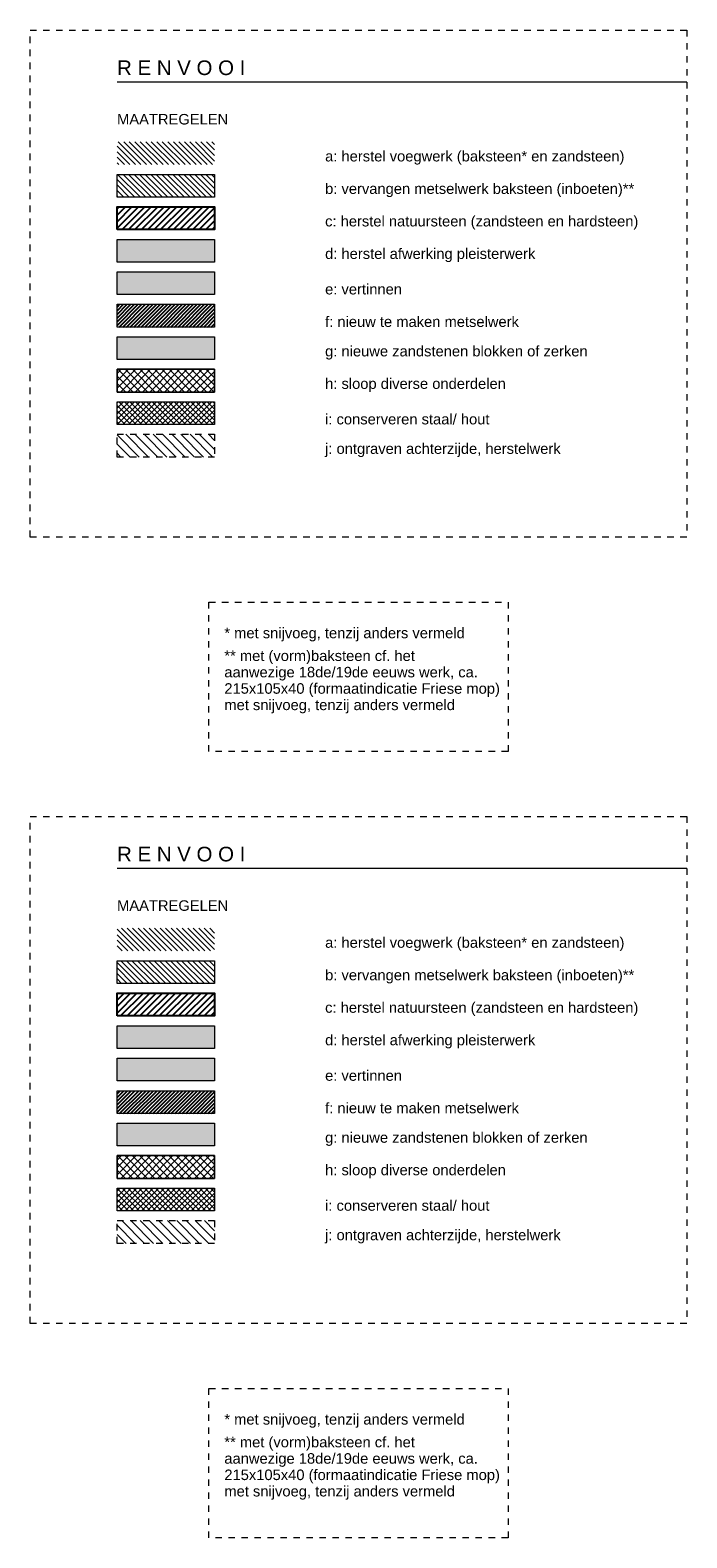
# Model space of a CAD drawing. Extents: x -251883 to 250656, y 0 to 909157.
# Tile 2 of 70: x -5050 to 5050, y 48400 to 71600. Entities that reach past the tile are written whole.
import ezdxf

# ---------------------------------------------------------------- set-up
doc = ezdxf.new("R2010")
doc.units = 0
doc.header["$MEASUREMENT"] = 0
doc.linetypes.add('DASHED', pattern=[200, 100, -100])
doc.layers.add('A-0020-KADER', color=7, linetype='Continuous')
doc.layers.add('A-1100-TXT+MT-SO', color=7, linetype='Continuous')
pattern_1 = [(135, (0, 0), (-42.42641, -42.42641), [])]
pattern_2 = [(45, (0, 0), (-49.49747, 49.49747), [])]
pattern_3 = [(45, (0, 0), (-28.28427, 28.28427), [])]
pattern_4 = [(135, (0, 0), (-56.56854, -56.56854), []), (45, (0, 0), (-56.56854, 56.56854), [])]
pattern_5 = [(45, (0, 0), (-42.42641, 42.42641), []), (135, (0, 0), (-42.42641, -42.42641), [])]
pattern_6 = [(135, (0, 0), (-70.71068, -70.71068), [])]

# ---------------------------------------------------------------- blocks, each defined once
blk = doc.blocks.new('M-RENVOOI_411')
at = {"color": 7, "linetype": 'DASHED', "lineweight": 0}
blk.add_lwpolyline([(41763, 1706), (41763, 4006), (46363, 4006), (46363, 1706)], close=True, dxfattribs=at)
at = {"layer": 'A-0020-KADER', "color": 7, "linetype": 'Continuous', "char_height": 162, "attachment_point": 7, "line_spacing_factor": 0.933333}
for s, insert in [('{\\fArial|b0|i0|c12|p0;* met snijvoeg, tenzij anders vermeld}', (42000, 3400)), ('{\\fArial|b0|i0|c12|p0;** met (vorm)baksteen cf. het }', (42000, 3050)), ('{\\fArial|b0|i0|c12|p0;aanwezige 18de/19de eeuws werk, ca. }', (42000, 2798)), ('{\\fArial|b0|i0|c12|p0;215x105x40 (formaatindicatie Friese mop) }', (42000, 2546)), ('{\\fArial|b0|i0|c12|p0;met snijvoeg, tenzij anders vermeld}', (42000, 2294))]:
    blk.add_mtext(s, dxfattribs=dict(at, insert=insert))
blk = doc.blocks.new('M-RENVOOI_415')
at = {"linetype": 'Continuous', "lineweight": 18}
h = blk.add_hatch(dxfattribs=at)
h.set_pattern_fill('@AV058', color=30, style=0, pattern_type=0)
h.set_pattern_definition(pattern_1)
h.paths.add_polyline_path([(38700, -1275), (38700, -925), (40200, -925), (40200, -1275)], flags=0)
h = blk.add_hatch(dxfattribs=at)
h.set_pattern_fill('@AV058', color=30, style=0, pattern_type=0)
h.set_pattern_definition(pattern_1)
h.paths.add_polyline_path([(38700, -1275), (38700, -925), (40200, -925), (40200, -1275)], flags=0)
at = {"linetype": 'Continuous', "lineweight": 25}
h = blk.add_hatch(dxfattribs=at)
h.set_pattern_fill('@AV093', color=154, style=0, pattern_type=0)
h.set_pattern_definition(pattern_2)
h.paths.add_polyline_path([(38700, -2275), (38700, -1925), (40200, -1925), (40200, -2275)], flags=0)
at = {"linetype": 'Continuous', "lineweight": 5}
for color, points in [(253, [(38700, -2775), (38700, -2425), (40200, -2425), (40200, -2775)]), (121, [(38700, -3275), (38700, -2925), (40200, -2925), (40200, -3275)]), (254, [(38700, -4275), (38700, -3925), (40200, -3925), (40200, -4275)])]:
    blk.add_hatch(color=color, dxfattribs=at).paths.add_polyline_path(points, flags=0)
at = {"linetype": 'Continuous', "lineweight": 25}
h = blk.add_hatch(dxfattribs=at)
h.set_pattern_fill('@AV106', color=231, style=0, pattern_type=0)
h.set_pattern_definition(pattern_3)
h.paths.add_polyline_path([(38700, -3775), (38700, -3425), (40200, -3425), (40200, -3775)], flags=0)
at = {"linetype": 'Continuous', "lineweight": 13}
h = blk.add_hatch(dxfattribs=at)
h.set_pattern_fill('@AV103', color=213, style=0, pattern_type=0)
h.set_pattern_definition(pattern_4)
h.paths.add_polyline_path([(38700, -4775), (38700, -4425), (40200, -4425), (40200, -4775)], flags=0)
at = {"linetype": 'Continuous', "lineweight": 18}
h = blk.add_hatch(dxfattribs=at)
h.set_pattern_fill('@AV065', color=51, style=0, pattern_type=0)
h.set_pattern_definition(pattern_5)
h.paths.add_polyline_path([(38700, -5275), (38700, -4925), (40200, -4925), (40200, -5275)], flags=0)
at = {"linetype": 'Continuous', "lineweight": 13}
h = blk.add_hatch(dxfattribs=at)
h.set_pattern_fill('@GA03b', color=92, style=0, pattern_type=0)
h.set_pattern_definition(pattern_6)
h.paths.add_polyline_path([(38700, -5775), (38700, -5425), (40200, -5425), (40200, -5775)], flags=0)
at = {"color": 7, "linetype": 'DASHED', "lineweight": 0}
blk.add_lwpolyline([(37363, -7006), (37363, 794), (47463, 794), (47463, -7006)], close=True, dxfattribs=at)
at = {"color": 7, "linetype": 'Continuous', "lineweight": 18}
blk.add_lwpolyline([(38700, 0), (47463, 0)], dxfattribs=at)
at = {"color": 154, "linetype": 'Continuous', "lineweight": 25}
blk.add_lwpolyline([(38700, -2275), (38700, -1925), (40200, -1925), (40200, -2275)], close=True, dxfattribs=at)
at = {"color": 1, "linetype": 'Continuous', "lineweight": 13}
for points in [[(38700, -2775), (38700, -2425), (40200, -2425), (40200, -2775)], [(38700, -3275), (38700, -2925), (40200, -2925), (40200, -3275)], [(38700, -3775), (38700, -3425), (40200, -3425), (40200, -3775)], [(38700, -4275), (38700, -3925), (40200, -3925), (40200, -4275)], [(38700, -4775), (40200, -4775), (40200, -4425), (38700, -4425)], [(38700, -4775), (38700, -4425), (40200, -4425), (40200, -4775)]]:
    blk.add_lwpolyline(points, close=True, dxfattribs=at)
at = {"color": 2, "linetype": 'Continuous', "lineweight": 13}
blk.add_lwpolyline([(38700, -5275), (38700, -4925), (40200, -4925), (40200, -5275)], close=True, dxfattribs=at)
at = {"color": 1, "linetype": 'DASHED', "lineweight": 13}
blk.add_lwpolyline([(38700, -5775), (38700, -5425), (40200, -5425), (40200, -5775)], close=True, dxfattribs=at)
at = {"layer": 'A-0020-KADER', "color": 7, "linetype": 'Continuous', "char_height": 162, "attachment_point": 7, "line_spacing_factor": 0.933333}
for s, insert in [('{\\fArial|b0|i0|c12|p0;MAATREGELEN}', (38700, -660)), ('{\\fArial|b0|i0|c12|p0;a: herstel voegwerk (baksteen* en zandsteen)}', (41900, -1275)), ('{\\fArial|b0|i0|c12|p0;b: vervangen metselwerk baksteen (inboeten)**}', (41900, -1775)), ('{\\fArial|b0|i0|c12|p0;c: herstel natuursteen (zandsteen en hardsteen)}', (41900, -2275)), ('{\\fArial|b0|i0|c12|p0;d: herstel afwerking pleisterwerk}', (41900, -2775)), ('{\\fArial|b0|i0|c12|p0;e: vertinnen}', (41900, -3275)), ('{\\fArial|b0|i0|c12|p0;f: nieuw te maken metselwerk}', (41900, -3775)), ('{\\fArial|b0|i0|c12|p0;g: nieuwe zandstenen blokken of zerken}', (41900, -4275)), ('{\\fArial|b0|i0|c12|p0;h: sloop diverse onderdelen}', (41900, -4775)), ('{\\fArial|b0|i0|c12|p0;i: conserveren staal/ hout}', (41900, -5275)), ('{\\fArial|b0|i0|c12|p0;j: ontgraven achterzijde, herstelwerk}', (41900, -5775))]:
    blk.add_mtext(s, dxfattribs=dict(at, insert=insert))
at = {"layer": 'A-1100-TXT+MT-SO', "color": 7, "linetype": 'Continuous', "insert": (38700, 100), "char_height": 225, "attachment_point": 7, "line_spacing_factor": 1.333333}
blk.add_mtext('{\\fArial|b0|i0|c12|p0;R E N V O O I}', dxfattribs=at)
at = {"linetype": 'Continuous'}
blk.add_wipeout([(38700, -1775), (38700, -1425), (40200, -1425), (40200, -1775)], dxfattribs=at)
at = {"linetype": 'Continuous', "lineweight": 13}
h = blk.add_hatch(dxfattribs=at)
h.set_pattern_fill('@AV060m', color=1, style=0, pattern_type=0)
h.set_pattern_definition(pattern_1)
h.paths.add_polyline_path([(38700, -1775), (38700, -1425), (40200, -1425), (40200, -1775)], flags=0)
at = {"color": 1, "linetype": 'Continuous', "lineweight": 13}
blk.add_lwpolyline([(38700, -1775), (38700, -1425), (40200, -1425), (40200, -1775)], close=True, dxfattribs=at)
blk = doc.blocks.new('M-RENVOOI_416')
at = {"color": 7, "linetype": 'DASHED', "lineweight": 0}
blk.add_lwpolyline([(41763, 1706), (41763, 4006), (46363, 4006), (46363, 1706)], close=True, dxfattribs=at)
at = {"layer": 'A-0020-KADER', "color": 7, "linetype": 'Continuous', "char_height": 162, "attachment_point": 7, "line_spacing_factor": 0.933333}
for s, insert in [('{\\fArial|b0|i0|c12|p0;* met snijvoeg, tenzij anders vermeld}', (42000, 3400)), ('{\\fArial|b0|i0|c12|p0;** met (vorm)baksteen cf. het }', (42000, 3050)), ('{\\fArial|b0|i0|c12|p0;aanwezige 18de/19de eeuws werk, ca. }', (42000, 2798)), ('{\\fArial|b0|i0|c12|p0;215x105x40 (formaatindicatie Friese mop) }', (42000, 2546)), ('{\\fArial|b0|i0|c12|p0;met snijvoeg, tenzij anders vermeld}', (42000, 2294))]:
    blk.add_mtext(s, dxfattribs=dict(at, insert=insert))
blk = doc.blocks.new('M-RENVOOI_424')
at = {"linetype": 'Continuous', "lineweight": 18}
h = blk.add_hatch(dxfattribs=at)
h.set_pattern_fill('@AV058', color=30, style=0, pattern_type=0)
h.set_pattern_definition(pattern_1)
h.paths.add_polyline_path([(38700, -1275), (38700, -925), (40200, -925), (40200, -1275)], flags=0)
h = blk.add_hatch(dxfattribs=at)
h.set_pattern_fill('@AV058', color=30, style=0, pattern_type=0)
h.set_pattern_definition(pattern_1)
h.paths.add_polyline_path([(38700, -1275), (38700, -925), (40200, -925), (40200, -1275)], flags=0)
at = {"linetype": 'Continuous', "lineweight": 25}
h = blk.add_hatch(dxfattribs=at)
h.set_pattern_fill('@AV093', color=154, style=0, pattern_type=0)
h.set_pattern_definition(pattern_2)
h.paths.add_polyline_path([(38700, -2275), (38700, -1925), (40200, -1925), (40200, -2275)], flags=0)
at = {"linetype": 'Continuous', "lineweight": 5}
for color, points in [(253, [(38700, -2775), (38700, -2425), (40200, -2425), (40200, -2775)]), (121, [(38700, -3275), (38700, -2925), (40200, -2925), (40200, -3275)]), (254, [(38700, -4275), (38700, -3925), (40200, -3925), (40200, -4275)])]:
    blk.add_hatch(color=color, dxfattribs=at).paths.add_polyline_path(points, flags=0)
at = {"linetype": 'Continuous', "lineweight": 25}
h = blk.add_hatch(dxfattribs=at)
h.set_pattern_fill('@AV106', color=231, style=0, pattern_type=0)
h.set_pattern_definition(pattern_3)
h.paths.add_polyline_path([(38700, -3775), (38700, -3425), (40200, -3425), (40200, -3775)], flags=0)
at = {"linetype": 'Continuous', "lineweight": 13}
h = blk.add_hatch(dxfattribs=at)
h.set_pattern_fill('@AV103', color=213, style=0, pattern_type=0)
h.set_pattern_definition(pattern_4)
h.paths.add_polyline_path([(38700, -4775), (38700, -4425), (40200, -4425), (40200, -4775)], flags=0)
at = {"linetype": 'Continuous', "lineweight": 18}
h = blk.add_hatch(dxfattribs=at)
h.set_pattern_fill('@AV065', color=51, style=0, pattern_type=0)
h.set_pattern_definition(pattern_5)
h.paths.add_polyline_path([(38700, -5275), (38700, -4925), (40200, -4925), (40200, -5275)], flags=0)
at = {"linetype": 'Continuous', "lineweight": 13}
h = blk.add_hatch(dxfattribs=at)
h.set_pattern_fill('@GA03b', color=92, style=0, pattern_type=0)
h.set_pattern_definition(pattern_6)
h.paths.add_polyline_path([(38700, -5775), (38700, -5425), (40200, -5425), (40200, -5775)], flags=0)
at = {"color": 7, "linetype": 'DASHED', "lineweight": 0}
blk.add_lwpolyline([(37363, -7006), (37363, 794), (47463, 794), (47463, -7006)], close=True, dxfattribs=at)
at = {"color": 7, "linetype": 'Continuous', "lineweight": 18}
blk.add_lwpolyline([(38700, 0), (47463, 0)], dxfattribs=at)
at = {"color": 154, "linetype": 'Continuous', "lineweight": 25}
blk.add_lwpolyline([(38700, -2275), (38700, -1925), (40200, -1925), (40200, -2275)], close=True, dxfattribs=at)
at = {"color": 1, "linetype": 'Continuous', "lineweight": 13}
for points in [[(38700, -2775), (38700, -2425), (40200, -2425), (40200, -2775)], [(38700, -3275), (38700, -2925), (40200, -2925), (40200, -3275)], [(38700, -3775), (38700, -3425), (40200, -3425), (40200, -3775)], [(38700, -4275), (38700, -3925), (40200, -3925), (40200, -4275)], [(38700, -4775), (40200, -4775), (40200, -4425), (38700, -4425)], [(38700, -4775), (38700, -4425), (40200, -4425), (40200, -4775)]]:
    blk.add_lwpolyline(points, close=True, dxfattribs=at)
at = {"color": 2, "linetype": 'Continuous', "lineweight": 13}
blk.add_lwpolyline([(38700, -5275), (38700, -4925), (40200, -4925), (40200, -5275)], close=True, dxfattribs=at)
at = {"color": 1, "linetype": 'DASHED', "lineweight": 13}
blk.add_lwpolyline([(38700, -5775), (38700, -5425), (40200, -5425), (40200, -5775)], close=True, dxfattribs=at)
at = {"layer": 'A-0020-KADER', "color": 7, "linetype": 'Continuous', "char_height": 162, "attachment_point": 7, "line_spacing_factor": 0.933333}
for s, insert in [('{\\fArial|b0|i0|c12|p0;MAATREGELEN}', (38700, -660)), ('{\\fArial|b0|i0|c12|p0;a: herstel voegwerk (baksteen* en zandsteen)}', (41900, -1275)), ('{\\fArial|b0|i0|c12|p0;b: vervangen metselwerk baksteen (inboeten)**}', (41900, -1775)), ('{\\fArial|b0|i0|c12|p0;c: herstel natuursteen (zandsteen en hardsteen)}', (41900, -2275)), ('{\\fArial|b0|i0|c12|p0;d: herstel afwerking pleisterwerk}', (41900, -2775)), ('{\\fArial|b0|i0|c12|p0;e: vertinnen}', (41900, -3275)), ('{\\fArial|b0|i0|c12|p0;f: nieuw te maken metselwerk}', (41900, -3775)), ('{\\fArial|b0|i0|c12|p0;g: nieuwe zandstenen blokken of zerken}', (41900, -4275)), ('{\\fArial|b0|i0|c12|p0;h: sloop diverse onderdelen}', (41900, -4775)), ('{\\fArial|b0|i0|c12|p0;i: conserveren staal/ hout}', (41900, -5275)), ('{\\fArial|b0|i0|c12|p0;j: ontgraven achterzijde, herstelwerk}', (41900, -5775))]:
    blk.add_mtext(s, dxfattribs=dict(at, insert=insert))
at = {"layer": 'A-1100-TXT+MT-SO', "color": 7, "linetype": 'Continuous', "insert": (38700, 100), "char_height": 225, "attachment_point": 7, "line_spacing_factor": 1.333333}
blk.add_mtext('{\\fArial|b0|i0|c12|p0;R E N V O O I}', dxfattribs=at)
at = {"linetype": 'Continuous'}
blk.add_wipeout([(38700, -1775), (38700, -1425), (40200, -1425), (40200, -1775)], dxfattribs=at)
at = {"linetype": 'Continuous', "lineweight": 13}
h = blk.add_hatch(dxfattribs=at)
h.set_pattern_fill('@AV060m', color=1, style=0, pattern_type=0)
h.set_pattern_definition(pattern_1)
h.paths.add_polyline_path([(38700, -1775), (38700, -1425), (40200, -1425), (40200, -1775)], flags=0)
at = {"color": 1, "linetype": 'Continuous', "lineweight": 13}
blk.add_lwpolyline([(38700, -1775), (38700, -1425), (40200, -1425), (40200, -1775)], close=True, dxfattribs=at)

msp = doc.modelspace()

# ---------------------------------------------------------------- block references
for name, p in [('M-RENVOOI_424', (-42413, 70806)), ('M-RENVOOI_416', (-44063, 58794)), ('M-RENVOOI_415', (-42413, 58706)), ('M-RENVOOI_411', (-44063, 46694))]:
    msp.add_blockref(name, p)

doc.saveas('drawing.dxf')
